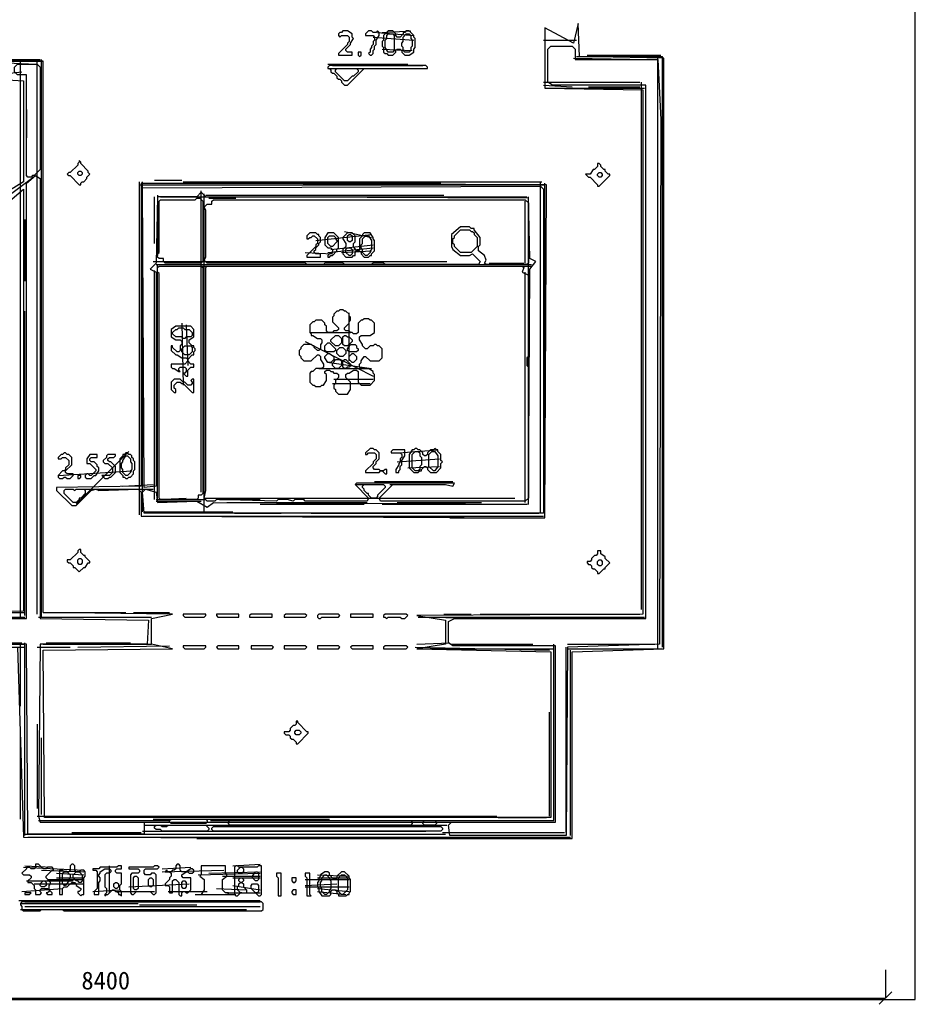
# Model space of a CAD drawing. Header units: millimetres. Extents: x -171 to 29168, y -21389 to 9617.
# Tile 17 of 60: x 3516 to 8568, y -11327 to -5771. Entities that reach past the tile are written whole.
import ezdxf

# ---------------------------------------------------------------- set-up
doc = ezdxf.new("R2010")
doc.units = ezdxf.units.MM
for name, color, linetype in [('CALIBRATION_DIM', 1, 'Continuous'), ('REFERENCE_FRAME', 3, 'Continuous'), ('TRACE_CONTOUR_FINE', 8, 'Continuous'), ('TRACE_CONTOUR_MAJOR', 7, 'Continuous'), ('TRACE_DARK_PIXELS', 250, 'Continuous'), ('TRACE_STRAIGHT_LINES', 4, 'Continuous')]:
    doc.layers.add(name, color=color, linetype=linetype)
doc.styles.add('CHINESE', font='simhei.ttf')

msp = doc.modelspace()

# ---------------------------------------------------------------- linework, layer by layer
at = {"layer": 'CALIBRATION_DIM'}
for p, q in [((8400, -11132), (8400, -11292)), ((8365, -11327), (8435, -11257)), ((0, -11292), (8400, -11292))]:
    msp.add_line(p, q, dxfattribs=at)
at = {"layer": 'REFERENCE_FRAME'}
msp.add_lwpolyline([(-168, -11300), (8568, -11300), (8568, -2802.1), (-168, -2802.1)], close=True, dxfattribs=at)
at = {"layer": 'TRACE_CONTOUR_FINE'}
for points in [[(5441.3, -5954.3), (5424.3, -5954.3), (5424.3, -5971.3), (5432.8, -5979.8), (5441.3, -5971.3)], [(3842.9, -6634.4), (3851.4, -6625.9), (3859.9, -6625.9), (3868.4, -6634.4), (3868.4, -6642.9), (3859.9, -6651.4), (3851.4, -6651.4), (3842.9, -6642.9)], [(6776.1, -6642.9), (6784.6, -6634.4), (6793.1, -6634.4), (6801.6, -6642.9), (6801.6, -6651.4), (6793.1, -6659.9), (6784.6, -6659.9), (6776.1, -6651.4)], [(5373.3, -6983), (5381.8, -6983), (5390.3, -6991.5), (5390.3, -7017), (5381.8, -7025.5), (5373.3, -7025.5), (5364.8, -7017), (5364.8, -6991.5)], [(5356.3, -7068), (5364.8, -7059.5), (5381.8, -7059.5), (5390.3, -7068), (5390.3, -7093.5), (5381.8, -7102), (5373.3, -7102), (5356.3, -7085)], [(3859.9, -8343.3), (3842.9, -8343.3), (3842.9, -8360.3), (3851.4, -8360.3), (3859.9, -8351.8)], [(3842.9, -8819.4), (3851.4, -8810.9), (3859.9, -8810.9), (3868.4, -8819.4), (3868.4, -8836.5), (3859.9, -8845), (3851.4, -8845), (3842.9, -8836.5)], [(6776.1, -8828), (6784.6, -8819.4), (6793.1, -8819.4), (6801.6, -8828), (6801.6, -8845), (6793.1, -8853.5), (6784.6, -8853.5), (6776.1, -8845)], [(5067.2, -9788.7), (5075.7, -9780.2), (5092.7, -9780.2), (5101.2, -9788.7), (5101.2, -9797.2), (5092.7, -9805.7), (5075.7, -9805.7), (5067.2, -9797.2)], [(4761.1, -10553.9), (4769.6, -10553.9), (4778.1, -10562.4), (4778.1, -10579.4), (4769.6, -10587.9), (4752.6, -10587.9), (4744.1, -10579.4), (4744.1, -10570.9)], [(4846.2, -10579.4), (4854.7, -10579.4), (4863.2, -10587.9), (4863.2, -10621.9), (4854.7, -10630.4), (4846.2, -10630.4), (4829.1, -10613.4), (4829.1, -10604.9)], [(3647.4, -10630.4), (3655.9, -10630.4), (3664.4, -10638.9), (3664.4, -10655.9), (3655.9, -10664.4), (3638.9, -10664.4), (3630.4, -10655.9), (3630.4, -10647.4)], [(4047, -10647.4), (4055.5, -10638.9), (4064, -10638.9), (4072.5, -10647.4), (4072.5, -10664.4), (4064, -10672.9), (4055.5, -10672.9), (4047, -10664.4)], [(4251, -10613.4), (4259.5, -10613.4), (4268, -10621.9), (4268, -10655.9), (4259.5, -10664.4), (4251, -10664.4), (4242.5, -10655.9), (4242.5, -10621.9)], [(4438.1, -10630.4), (4446.6, -10630.4), (4455.1, -10638.9), (4455.1, -10664.4), (4446.6, -10672.9), (4438.1, -10672.9), (4429.6, -10664.4), (4429.6, -10638.9)], [(4752.6, -10621.9), (4761.1, -10613.4), (4769.6, -10613.4), (4778.1, -10621.9), (4778.1, -10630.4), (4769.6, -10638.9), (4761.1, -10638.9), (4752.6, -10630.4)], [(5050.2, -10613.4), (5050.2, -10630.4), (5058.7, -10638.9), (5067.2, -10638.9), (5075.7, -10630.4), (5075.7, -10613.4)], [(3545.3, -10706.9), (3570.9, -10706.9), (3579.4, -10698.4), (3545.3, -10698.4)], [(5058.7, -10681.4), (5050.2, -10689.9), (5050.2, -10698.4), (5058.7, -10706.9), (5075.7, -10706.9), (5075.7, -10681.4)]]:
    msp.add_lwpolyline(points, close=True, dxfattribs=at)
at = {"layer": 'TRACE_CONTOUR_MAJOR'}
for points in [[(3502.8, -9312.6), (3536.8, -10383.8), (6631.6, -10392.3), (6631.6, -9338.1), (7150.2, -9321.1), (7150.2, -5988.3), (6674.1, -5979.8), (6665.6, -5792.7), (6640.1, -5903.3), (6478.5, -5818.2), (6478.5, -6158.3), (7031.2, -6166.8), (7031.2, -9125.5), (5755.9, -9134), (5917.4, -9159.5), (5917.4, -9295.6), (5755.9, -9321.1), (6512.6, -9338.1), (6512.6, -10273.3), (3655.9, -10273.3), (3647.4, -9329.6), (4378.5, -9321.1), (4259.5, -9295.6), (4259.5, -9151), (4378.5, -9125.5), (3647.4, -9117), (3647.4, -6005.3), (3383.8, -6005.3)], [(3383.8, -6107.3), (3536.8, -6115.8), (3536.8, -6685.4), (3179.8, -6906.5)], [(3247.8, -6974.5), (3536.8, -6728), (3536.8, -9108.5), (1351.8, -9117)]]:
    msp.add_lwpolyline(points, dxfattribs=at)
for points in [[(5339.3, -5835.2), (5330.8, -5843.7), (5322.3, -5843.7), (5313.8, -5852.2), (5313.8, -5860.7), (5322.3, -5869.2), (5330.8, -5860.7), (5364.8, -5860.7), (5373.3, -5869.2), (5373.3, -5894.8), (5364.8, -5903.3), (5364.8, -5911.8), (5313.8, -5962.8), (5313.8, -5971.3), (5390.3, -5971.3), (5390.3, -5954.3), (5364.8, -5954.3), (5356.3, -5945.8), (5356.3, -5937.3), (5381.8, -5911.8), (5381.8, -5903.3), (5398.8, -5877.7), (5390.3, -5869.2), (5390.3, -5852.2), (5364.8, -5835.2)], [(5534.8, -5835.2), (5526.3, -5843.7), (5509.3, -5843.7), (5500.8, -5835.2), (5483.8, -5835.2), (5466.8, -5852.2), (5466.8, -5860.7), (5509.3, -5860.7), (5517.8, -5869.2), (5517.8, -5886.3), (5509.3, -5894.8), (5509.3, -5911.8), (5500.8, -5920.3), (5500.8, -5928.8), (5492.3, -5937.3), (5492.3, -5954.3), (5483.8, -5962.8), (5492.3, -5971.3), (5500.8, -5971.3), (5509.3, -5962.8), (5509.3, -5945.8), (5517.8, -5937.3), (5517.8, -5920.3), (5526.3, -5911.8), (5526.3, -5886.3), (5543.3, -5860.7), (5543.3, -5843.7)], [(5568.8, -5860.7), (5568.8, -5886.3), (5560.3, -5894.8), (5560.3, -5920.3), (5568.8, -5928.8), (5568.8, -5954.3), (5577.3, -5962.8), (5585.8, -5962.8), (5594.3, -5971.3), (5619.8, -5971.3), (5636.8, -5954.3), (5636.8, -5945.8), (5645.3, -5937.3), (5662.3, -5937.3), (5670.9, -5945.8), (5670.9, -5954.3), (5687.9, -5971.3), (5713.4, -5971.3), (5738.9, -5954.3), (5738.9, -5937.3), (5747.4, -5928.8), (5747.4, -5877.7), (5738.9, -5869.2), (5738.9, -5860.7), (5713.4, -5835.2), (5696.4, -5835.2), (5687.9, -5843.7), (5679.4, -5843.7), (5679.4, -5852.2), (5662.3, -5869.2), (5645.3, -5869.2), (5636.8, -5860.7), (5636.8, -5852.2), (5619.8, -5835.2), (5594.3, -5835.2)], [(5594.3, -5852.2), (5619.8, -5852.2), (5628.3, -5860.7), (5628.3, -5945.8), (5619.8, -5954.3), (5594.3, -5954.3), (5577.3, -5928.8), (5577.3, -5886.3), (5585.8, -5877.7), (5585.8, -5860.7)], [(5696.4, -5852.2), (5713.4, -5852.2), (5721.9, -5860.7), (5721.9, -5877.7), (5730.4, -5886.3), (5730.4, -5920.3), (5721.9, -5928.8), (5721.9, -5945.8), (5713.4, -5954.3), (5687.9, -5954.3), (5679.4, -5945.8), (5679.4, -5928.8), (5670.9, -5920.3), (5670.9, -5903.3), (5679.4, -5894.8), (5679.4, -5869.2)], [(7116.2, -5996.8), (7133.2, -6336.9), (7124.7, -9295.6), (6606.1, -9312.6), (6597.6, -10375.3), (5942.9, -10375.3), (5934.4, -10315.8), (5951.4, -10298.8), (6538.1, -10298.8), (6538.1, -9304.1), (5959.9, -9304.1), (5934.4, -9287.1), (5934.4, -9168), (5968.4, -9151), (7048.2, -9151), (7048.2, -6141.3), (6521.1, -6141.3), (6495.5, -6124.3), (6495.5, -5937.3), (6512.6, -5920.3), (6631.6, -5920.3), (6648.6, -5937.3), (6648.6, -5996.8)], [(3502.8, -6022.3), (3613.4, -6022.3), (3630.4, -6039.3), (3630.4, -6617.4), (3596.4, -6651.4), (3587.9, -6651.4), (3579.4, -6659.9), (3562.3, -6659.9), (3553.8, -6651.4), (3553.8, -6081.8), (3502.8, -6081.8), (3485.8, -6064.8), (3485.8, -6039.3)], [(5254.3, -6039.3), (5254.3, -6047.8), (5262.8, -6047.8), (5271.3, -6056.3), (5271.3, -6064.8), (5279.8, -6073.3), (5288.3, -6073.3), (5305.3, -6090.3), (5305.3, -6098.8), (5313.8, -6107.3), (5322.3, -6107.3), (5330.8, -6115.8), (5330.8, -6124.3), (5347.8, -6141.3), (5364.8, -6141.3), (5458.3, -6047.8), (5815.4, -6047.8), (5815.4, -6039.3), (5806.9, -6030.8), (5262.8, -6030.8)], [(5296.8, -6056.3), (5305.3, -6047.8), (5415.8, -6047.8), (5424.3, -6056.3), (5424.3, -6064.8), (5398.8, -6090.3), (5390.3, -6090.3), (5364.8, -6115.8), (5347.8, -6115.8), (5296.8, -6064.8)], [(3851.4, -6566.4), (3851.4, -6574.9), (3842.9, -6583.4), (3842.9, -6591.9), (3800.4, -6634.4), (3791.9, -6634.4), (3783.4, -6642.9), (3791.9, -6651.4), (3800.4, -6651.4), (3851.4, -6702.4), (3859.9, -6702.4), (3859.9, -6693.9), (3868.4, -6685.4), (3876.9, -6685.4), (3893.9, -6668.4), (3893.9, -6659.9), (3910.9, -6642.9), (3902.4, -6634.4), (3902.4, -6625.9), (3859.9, -6583.4), (3859.9, -6574.9)], [(6776.1, -6583.4), (6776.1, -6600.4), (6759.1, -6617.4), (6750.6, -6617.4), (6733.6, -6642.9), (6708.1, -6642.9), (6725.1, -6659.9), (6733.6, -6659.9), (6776.1, -6702.4), (6776.1, -6710.9), (6784.6, -6710.9), (6844.1, -6651.4), (6844.1, -6642.9), (6835.6, -6642.9), (6818.6, -6625.9), (6818.6, -6617.4), (6810.1, -6617.4), (6793.1, -6600.4), (6793.1, -6591.9), (6784.6, -6583.4)], [(3604.9, -6651.4), (3630.4, -6668.4), (3630.4, -9151), (4242.5, -9159.5), (4234, -9295.6), (3630.4, -9295.6), (3621.9, -10264.8), (3630.4, -10298.8), (4217, -10298.8), (4217, -10366.8), (3562.3, -10366.8), (3553.8, -9295.6), (3086.2, -9287.1), (3094.7, -9151), (3553.8, -9151), (3553.8, -6693.9)], [(4200, -6693.9), (4200, -8402.9), (3723.9, -8411.4), (3723.9, -8428.4), (3808.9, -8513.4), (3834.4, -8513.4), (3919.4, -8428.4), (3944.9, -8419.9), (3961.9, -8428.4), (4183, -8419.9), (4200, -8436.9), (4200, -8572.9), (6478.5, -8581.4), (6487, -6702.4)], [(4208.5, -6719.4), (6453, -6710.9), (6470, -6728), (6470, -8555.9), (4217, -8555.9), (4208.5, -8436.9), (4225.5, -8419.9), (4285, -8436.9), (4293.5, -8496.4), (4514.6, -8487.9), (4574.1, -8521.9), (4608.1, -8496.4), (6385, -8504.9), (6393.5, -7178.6), (6427.5, -7136), (6393.5, -7119), (6385, -6779), (4565.6, -6770.5), (4540.1, -6745), (4514.6, -6770.5), (4293.5, -6770.5), (4285, -7144.6), (4251, -7178.6), (4285, -7195.6), (4285, -8402.9), (4217, -8411.4)], [(4531.6, -6779), (4548.6, -6796), (4548.6, -7136), (4540.1, -7144.6), (4336, -7144.6), (4327.5, -7136), (4327.5, -7119), (4302, -7119), (4293.5, -7110.5), (4293.5, -7093.5), (4302, -7085), (4302, -6796), (4310.5, -6787.5), (4506.1, -6787.5), (4514.6, -6779)], [(4557.1, -6830), (4574.1, -6813), (4599.6, -6813), (4599.6, -6796), (4608.1, -6787.5), (6368, -6787.5), (6385, -6804.5), (6385, -7144.6), (6376.5, -7153.1), (6147, -7153.1), (6138.5, -7144.6), (6147, -7127.5), (6138.5, -7102), (6104.5, -7076.5), (6104.5, -7051), (6113, -7042.5), (6113, -7000), (6078.9, -6957.5), (6078.9, -6949), (6061.9, -6949), (6053.4, -6940.5), (6002.4, -6940.5), (5951.4, -6983), (5951.4, -7051), (5959.9, -7068), (6002.4, -7102), (6053.4, -7102), (6070.4, -7093.5), (6113, -7136), (6104.5, -7153.1), (5577.3, -7153.1), (5568.8, -7144.6), (5509.3, -7144.6), (5500.8, -7153.1), (5347.8, -7153.1), (5339.3, -7144.6), (5237.2, -7144.6), (5228.7, -7153.1), (5135.2, -7153.1), (5126.7, -7144.6), (4574.1, -7144.6), (4557.1, -7127.5), (4565.6, -7110.5), (4565.6, -6847)], [(5152.2, -6974.5), (5135.2, -6991.5), (5135.2, -7008.5), (5143.7, -7008.5), (5152.2, -7000), (5160.7, -7000), (5169.2, -6991.5), (5177.7, -6991.5), (5194.7, -7008.5), (5194.7, -7034), (5186.2, -7042.5), (5186.2, -7051), (5135.2, -7102), (5135.2, -7110.5), (5211.7, -7110.5), (5211.7, -7093.5), (5186.2, -7093.5), (5177.7, -7085), (5177.7, -7076.5), (5186.2, -7068), (5186.2, -7059.5), (5203.2, -7042.5), (5203.2, -7034), (5211.7, -7025.5), (5211.7, -7000), (5203.2, -6991.5), (5203.2, -6983), (5194.7, -6983), (5186.2, -6974.5)], [(5288.3, -6974.5), (5254.3, -6974.5), (5237.2, -7000), (5237.2, -7042.5), (5254.3, -7059.5), (5271.3, -7059.5), (5279.8, -7068), (5279.8, -7085), (5271.3, -7093.5), (5262.8, -7093.5), (5254.3, -7102), (5254.3, -7110.5), (5262.8, -7110.5), (5271.3, -7102), (5279.8, -7102), (5305.3, -7076.5), (5305.3, -7068), (5313.8, -7059.5), (5313.8, -7000)], [(5254.3, -7000), (5262.8, -6991.5), (5288.3, -6991.5), (5296.8, -7000), (5296.8, -7008.5), (5305.3, -7017), (5305.3, -7025.5), (5279.8, -7051), (5271.3, -7051), (5254.3, -7034)], [(5339.3, -7000), (5339.3, -7008.5), (5356.3, -7034), (5356.3, -7051), (5339.3, -7068), (5339.3, -7093.5), (5356.3, -7110.5), (5390.3, -7110.5), (5398.8, -7102), (5407.3, -7102), (5407.3, -7085), (5415.8, -7076.5), (5432.8, -7076.5), (5441.3, -7085), (5441.3, -7093.5), (5458.3, -7110.5), (5483.8, -7110.5), (5492.3, -7102), (5500.8, -7102), (5500.8, -7093.5), (5517.8, -7076.5), (5517.8, -7017), (5509.3, -7008.5), (5509.3, -7000), (5492.3, -6974.5), (5458.3, -6974.5), (5449.8, -6983), (5449.8, -6991.5), (5432.8, -7008.5), (5432.8, -7068), (5424.3, -7076.5), (5415.8, -7076.5), (5398.8, -7051), (5398.8, -7034), (5407.3, -7025.5), (5407.3, -6991.5), (5390.3, -6974.5), (5364.8, -6974.5)], [(5466.8, -6991.5), (5483.8, -6991.5), (5500.8, -7017), (5500.8, -7068), (5492.3, -7076.5), (5492.3, -7085), (5475.3, -7102), (5466.8, -7102), (5449.8, -7085), (5449.8, -7068), (5441.3, -7059.5), (5441.3, -7042.5), (5449.8, -7034), (5449.8, -7008.5)], [(6002.4, -6957.5), (6053.4, -6957.5), (6061.9, -6966), (6070.4, -6966), (6078.9, -6974.5), (6078.9, -6983), (6096, -7000), (6096, -7051), (6061.9, -7085), (6002.4, -7085), (5968.4, -7051), (5968.4, -7042.5), (5959.9, -7034), (5959.9, -7008.5), (5968.4, -7000), (5968.4, -6991.5)], [(4302, -7161.6), (4540.1, -7161.6), (4548.6, -7170.1), (4548.6, -8445.4), (4540.1, -8453.9), (4523.1, -8453.9), (4523.1, -8470.9), (4514.6, -8479.4), (4310.5, -8479.4), (4302, -8470.9), (4302, -7204.1), (4293.5, -7195.6), (4293.5, -7170.1)], [(4565.6, -7170.1), (4574.1, -7161.6), (6351, -7161.6), (6359.5, -7170.1), (6351, -7195.6), (6385, -7212.6), (6385, -7671.7), (6376.5, -7680.2), (6376.5, -7722.7), (6385, -7731.2), (6385, -8470.9), (6368, -8487.9), (5551.8, -8487.9), (5543.3, -8470.9), (5619.8, -8394.3), (5917.4, -8394.3), (5959.9, -8402.9), (5968.4, -8385.8), (5415.8, -8385.8), (5407.3, -8394.3), (5483.8, -8470.9), (5475.3, -8487.9), (5126.7, -8487.9), (5118.2, -8479.4), (5067.2, -8479.4), (5058.7, -8487.9), (5024.7, -8479.4), (4973.7, -8479.4), (4965.2, -8487.9), (4625.1, -8479.4), (4616.6, -8487.9), (4574.1, -8487.9), (4557.1, -8470.9), (4565.6, -8428.4)], [(5322.3, -7408.1), (5313.8, -7416.6), (5305.3, -7416.6), (5288.3, -7433.6), (5288.3, -7442.1), (5279.8, -7450.6), (5279.8, -7476.1), (5313.8, -7510.1), (5313.8, -7518.6), (5305.3, -7527.1), (5288.3, -7527.1), (5279.8, -7535.6), (5254.3, -7535.6), (5245.7, -7527.1), (5245.7, -7501.6), (5237.2, -7493.1), (5237.2, -7484.6), (5220.2, -7467.6), (5186.2, -7467.6), (5177.7, -7476.1), (5169.2, -7476.1), (5152.2, -7493.1), (5152.2, -7535.6), (5160.7, -7544.1), (5160.7, -7552.6), (5169.2, -7552.6), (5194.7, -7569.7), (5211.7, -7569.7), (5220.2, -7578.2), (5220.2, -7595.2), (5211.7, -7603.7), (5211.7, -7629.2), (5203.2, -7637.7), (5194.7, -7637.7), (5177.7, -7620.7), (5177.7, -7612.2), (5169.2, -7612.2), (5160.7, -7603.7), (5118.2, -7603.7), (5101.2, -7620.7), (5101.2, -7629.2), (5092.7, -7637.7), (5092.7, -7663.2), (5101.2, -7671.7), (5101.2, -7680.2), (5118.2, -7697.2), (5160.7, -7697.2), (5194.7, -7663.2), (5203.2, -7663.2), (5211.7, -7671.7), (5211.7, -7688.7), (5228.7, -7714.2), (5228.7, -7731.2), (5220.2, -7739.7), (5186.2, -7739.7), (5169.2, -7756.7), (5160.7, -7756.7), (5152.2, -7765.2), (5152.2, -7816.2), (5169.2, -7833.2), (5177.7, -7833.2), (5186.2, -7841.7), (5211.7, -7841.7), (5220.2, -7833.2), (5228.7, -7833.2), (5245.7, -7807.7), (5245.7, -7773.7), (5237.2, -7765.2), (5237.2, -7756.7), (5245.7, -7748.2), (5262.8, -7748.2), (5271.3, -7756.7), (5279.8, -7756.7), (5288.3, -7765.2), (5305.3, -7765.2), (5313.8, -7773.7), (5313.8, -7790.7), (5296.8, -7807.7), (5296.8, -7824.7), (5288.3, -7833.2), (5288.3, -7850.2), (5296.8, -7858.7), (5296.8, -7867.2), (5313.8, -7884.2), (5364.8, -7884.2), (5381.8, -7858.7), (5381.8, -7816.2), (5356.3, -7790.7), (5356.3, -7773.7), (5364.8, -7765.2), (5373.3, -7765.2), (5398.8, -7748.2), (5415.8, -7748.2), (5424.3, -7756.7), (5424.3, -7816.2), (5441.3, -7833.2), (5492.3, -7833.2), (5517.8, -7807.7), (5517.8, -7773.7), (5509.3, -7765.2), (5509.3, -7756.7), (5483.8, -7739.7), (5441.3, -7739.7), (5432.8, -7731.2), (5432.8, -7714.2), (5441.3, -7705.7), (5441.3, -7697.2), (5458.3, -7671.7), (5466.8, -7671.7), (5492.3, -7697.2), (5543.3, -7697.2), (5560.3, -7680.2), (5560.3, -7629.2), (5543.3, -7612.2), (5534.8, -7612.2), (5526.3, -7603.7), (5517.8, -7603.7), (5509.3, -7612.2), (5492.3, -7612.2), (5475.3, -7629.2), (5466.8, -7629.2), (5449.8, -7612.2), (5449.8, -7603.7), (5432.8, -7578.2), (5432.8, -7561.1), (5441.3, -7552.6), (5492.3, -7552.6), (5517.8, -7535.6), (5517.8, -7484.6), (5500.8, -7467.6), (5492.3, -7467.6), (5483.8, -7459.1), (5458.3, -7459.1), (5449.8, -7467.6), (5441.3, -7467.6), (5424.3, -7484.6), (5424.3, -7535.6), (5415.8, -7544.1), (5398.8, -7544.1), (5390.3, -7535.6), (5381.8, -7535.6), (5373.3, -7527.1), (5356.3, -7527.1), (5347.8, -7518.6), (5347.8, -7510.1), (5373.3, -7484.6), (5373.3, -7476.1), (5381.8, -7467.6), (5381.8, -7450.6), (5373.3, -7442.1), (5373.3, -7433.6), (5356.3, -7416.6), (5347.8, -7416.6), (5339.3, -7408.1)], [(4395.5, -7501.6), (4370, -7518.6), (4370, -7561.1), (4395.5, -7578.2), (4421.1, -7578.2), (4429.6, -7586.7), (4429.6, -7603.7), (4421.1, -7612.2), (4421.1, -7637.7), (4412.6, -7646.2), (4404, -7646.2), (4378.5, -7620.7), (4378.5, -7612.2), (4370, -7612.2), (4370, -7637.7), (4395.5, -7663.2), (4404, -7663.2), (4429.6, -7680.2), (4455.1, -7680.2), (4463.6, -7688.7), (4463.6, -7697.2), (4446.6, -7714.2), (4370, -7714.2), (4370, -7731.2), (4378.5, -7739.7), (4387, -7739.7), (4412.6, -7756.7), (4421.1, -7756.7), (4412.6, -7748.2), (4412.6, -7739.7), (4421.1, -7731.2), (4446.6, -7731.2), (4455.1, -7739.7), (4455.1, -7756.7), (4446.6, -7765.2), (4438.1, -7765.2), (4455.1, -7782.2), (4463.6, -7782.2), (4463.6, -7748.2), (4480.6, -7731.2), (4497.6, -7731.2), (4497.6, -7714.2), (4480.6, -7714.2), (4463.6, -7697.2), (4463.6, -7688.7), (4489.1, -7663.2), (4497.6, -7663.2), (4497.6, -7646.2), (4506.1, -7637.7), (4506.1, -7629.2), (4497.6, -7620.7), (4497.6, -7612.2), (4489.1, -7612.2), (4472.1, -7595.2), (4472.1, -7578.2), (4497.6, -7561.1), (4497.6, -7518.6), (4480.6, -7501.6)], [(4378.5, -7535.6), (4395.5, -7518.6), (4404, -7518.6), (4412.6, -7510.1), (4438.1, -7510.1), (4446.6, -7518.6), (4472.1, -7518.6), (4489.1, -7535.6), (4489.1, -7552.6), (4480.6, -7561.1), (4455.1, -7561.1), (4446.6, -7569.7), (4438.1, -7569.7), (4429.6, -7561.1), (4395.5, -7561.1), (4378.5, -7544.1)], [(5296.8, -7552.6), (5313.8, -7552.6), (5330.8, -7569.7), (5330.8, -7595.2), (5313.8, -7612.2), (5296.8, -7612.2), (5271.3, -7586.7), (5271.3, -7578.2)], [(5339.3, -7561.1), (5347.8, -7552.6), (5356.3, -7552.6), (5364.8, -7561.1), (5373.3, -7561.1), (5390.3, -7578.2), (5390.3, -7586.7), (5364.8, -7612.2), (5347.8, -7612.2), (5339.3, -7603.7)], [(5237.2, -7612.2), (5254.3, -7595.2), (5262.8, -7595.2), (5296.8, -7629.2), (5296.8, -7637.7), (5288.3, -7646.2), (5245.7, -7646.2), (5237.2, -7637.7)], [(5364.8, -7629.2), (5381.8, -7603.7), (5407.3, -7603.7), (5415.8, -7612.2), (5415.8, -7620.7), (5424.3, -7629.2), (5424.3, -7637.7), (5415.8, -7646.2), (5373.3, -7646.2), (5364.8, -7637.7)], [(4446.6, -7612.2), (4480.6, -7612.2), (4489.1, -7620.7), (4489.1, -7646.2), (4472.1, -7663.2), (4446.6, -7663.2), (4429.6, -7646.2), (4429.6, -7629.2)], [(5254.3, -7654.7), (5262.8, -7654.7), (5288.3, -7671.7), (5288.3, -7688.7), (5271.3, -7705.7), (5254.3, -7705.7), (5237.2, -7680.2), (5237.2, -7671.7)], [(5322.3, -7620.7), (5339.3, -7620.7), (5356.3, -7637.7), (5356.3, -7654.7), (5339.3, -7671.7), (5322.3, -7671.7), (5305.3, -7654.7), (5305.3, -7637.7)], [(5390.3, -7654.7), (5398.8, -7654.7), (5415.8, -7671.7), (5415.8, -7688.7), (5398.8, -7705.7), (5390.3, -7705.7), (5373.3, -7688.7), (5373.3, -7671.7)], [(5279.8, -7714.2), (5296.8, -7688.7), (5322.3, -7688.7), (5330.8, -7697.2), (5330.8, -7722.7), (5313.8, -7739.7), (5296.8, -7739.7), (5279.8, -7722.7)], [(5339.3, -7697.2), (5347.8, -7688.7), (5356.3, -7688.7), (5381.8, -7714.2), (5381.8, -7722.7), (5373.3, -7731.2), (5364.8, -7731.2), (5356.3, -7739.7), (5347.8, -7739.7), (5339.3, -7731.2)], [(4370, -7816.2), (4370, -7858.7), (4387, -7875.7), (4395.5, -7875.7), (4395.5, -7858.7), (4387, -7850.2), (4387, -7833.2), (4404, -7816.2), (4421.1, -7816.2), (4429.6, -7824.7), (4438.1, -7824.7), (4489.1, -7875.7), (4497.6, -7875.7), (4497.6, -7799.2), (4489.1, -7799.2), (4480.6, -7807.7), (4489.1, -7816.2), (4489.1, -7824.7), (4480.6, -7833.2), (4463.6, -7833.2), (4446.6, -7816.2), (4438.1, -7816.2), (4421.1, -7799.2), (4387, -7799.2)], [(3766.4, -8215.8), (3757.9, -8224.3), (3749.4, -8224.3), (3732.4, -8241.3), (3732.4, -8249.8), (3749.4, -8249.8), (3757.9, -8241.3), (3774.9, -8241.3), (3791.9, -8258.3), (3791.9, -8283.8), (3774.9, -8300.8), (3774.9, -8309.3), (3766.4, -8317.8), (3757.9, -8317.8), (3732.4, -8343.3), (3732.4, -8351.8), (3740.9, -8360.3), (3757.9, -8360.3), (3766.4, -8351.8), (3774.9, -8351.8), (3783.4, -8360.3), (3800.4, -8360.3), (3817.4, -8343.3), (3817.4, -8334.8), (3783.4, -8334.8), (3774.9, -8326.3), (3774.9, -8317.8), (3808.9, -8283.8), (3808.9, -8241.3), (3791.9, -8224.3), (3783.4, -8224.3), (3774.9, -8215.8)], [(4115, -8215.8), (4106.5, -8224.3), (4098, -8224.3), (4098, -8232.8), (4081, -8249.8), (4081, -8326.3), (4098, -8343.3), (4098, -8351.8), (4106.5, -8351.8), (4115, -8360.3), (4123.5, -8360.3), (4132, -8351.8), (4140.5, -8351.8), (4157.5, -8334.8), (4157.5, -8317.8), (4166, -8309.3), (4166, -8266.8), (4157.5, -8258.3), (4157.5, -8249.8), (4149, -8241.3), (4149, -8232.8), (4140.5, -8224.3), (4132, -8224.3), (4123.5, -8215.8)], [(5492.3, -8190.3), (5466.8, -8215.8), (5466.8, -8224.3), (5475.3, -8224.3), (5483.8, -8215.8), (5517.8, -8215.8), (5526.3, -8224.3), (5526.3, -8249.8), (5509.3, -8266.8), (5509.3, -8275.3), (5466.8, -8317.8), (5466.8, -8326.3), (5543.3, -8326.3), (5551.8, -8317.8), (5560.3, -8317.8), (5577.3, -8334.8), (5585.8, -8334.8), (5585.8, -8309.3), (5577.3, -8309.3), (5568.8, -8317.8), (5551.8, -8317.8), (5543.3, -8309.3), (5517.8, -8309.3), (5509.3, -8300.8), (5509.3, -8292.3), (5526.3, -8275.3), (5526.3, -8266.8), (5543.3, -8249.8), (5543.3, -8215.8), (5526.3, -8198.8), (5517.8, -8198.8), (5509.3, -8190.3)], [(5687.9, -8198.8), (5619.8, -8198.8), (5611.3, -8207.3), (5611.3, -8215.8), (5662.3, -8215.8), (5670.9, -8224.3), (5670.9, -8241.3), (5662.3, -8249.8), (5662.3, -8266.8), (5653.8, -8275.3), (5653.8, -8283.8), (5636.8, -8309.3), (5636.8, -8326.3), (5653.8, -8326.3), (5653.8, -8317.8), (5662.3, -8309.3), (5662.3, -8292.3), (5670.9, -8283.8), (5670.9, -8258.3), (5687.9, -8232.8)], [(5713.4, -8224.3), (5713.4, -8300.8), (5738.9, -8326.3), (5764.4, -8326.3), (5772.9, -8317.8), (5781.4, -8317.8), (5781.4, -8309.3), (5798.4, -8292.3), (5806.9, -8292.3), (5815.4, -8300.8), (5815.4, -8309.3), (5832.4, -8326.3), (5866.4, -8326.3), (5891.9, -8300.8), (5891.9, -8275.3), (5900.4, -8266.8), (5891.9, -8258.3), (5891.9, -8224.3), (5874.9, -8207.3), (5874.9, -8198.8), (5866.4, -8198.8), (5857.9, -8190.3), (5849.4, -8198.8), (5832.4, -8198.8), (5815.4, -8215.8), (5815.4, -8224.3), (5806.9, -8232.8), (5798.4, -8232.8), (5789.9, -8224.3), (5789.9, -8215.8), (5772.9, -8198.8), (5764.4, -8198.8), (5755.9, -8190.3), (5747.4, -8190.3), (5738.9, -8198.8), (5730.4, -8198.8)], [(5747.4, -8207.3), (5764.4, -8207.3), (5772.9, -8215.8), (5772.9, -8232.8), (5781.4, -8241.3), (5781.4, -8283.8), (5772.9, -8292.3), (5772.9, -8309.3), (5764.4, -8317.8), (5747.4, -8317.8), (5730.4, -8300.8), (5730.4, -8224.3)], [(5840.9, -8207.3), (5857.9, -8207.3), (5874.9, -8232.8), (5874.9, -8292.3), (5857.9, -8317.8), (5849.4, -8317.8), (5823.9, -8292.3), (5823.9, -8224.3)], [(3953.4, -8224.3), (3910.9, -8224.3), (3893.9, -8249.8), (3893.9, -8275.3), (3910.9, -8275.3), (3944.9, -8309.3), (3944.9, -8317.8), (3919.4, -8343.3), (3910.9, -8343.3), (3902.4, -8334.8), (3893.9, -8334.8), (3885.4, -8343.3), (3885.4, -8351.8), (3893.9, -8360.3), (3919.4, -8360.3), (3936.4, -8343.3), (3944.9, -8343.3), (3961.9, -8317.8), (3961.9, -8300.8), (3953.4, -8292.3), (3953.4, -8283.8), (3936.4, -8266.8), (3919.4, -8266.8), (3910.9, -8258.3), (3910.9, -8249.8), (3919.4, -8241.3), (3953.4, -8241.3)], [(4055.5, -8224.3), (4013, -8224.3), (4004.5, -8232.8), (4004.5, -8241.3), (3987.4, -8258.3), (3987.4, -8266.8), (3996, -8275.3), (4013, -8275.3), (4038.5, -8300.8), (4038.5, -8326.3), (4021.5, -8343.3), (3978.9, -8343.3), (3996, -8360.3), (4013, -8360.3), (4021.5, -8351.8), (4030, -8351.8), (4055.5, -8326.3), (4055.5, -8292.3), (4030, -8266.8), (4021.5, -8266.8), (4013, -8258.3), (4013, -8249.8), (4021.5, -8241.3), (4047, -8241.3), (4055.5, -8232.8)], [(4115, -8232.8), (4123.5, -8232.8), (4140.5, -8249.8), (4140.5, -8266.8), (4149, -8275.3), (4149, -8309.3), (4140.5, -8317.8), (4140.5, -8326.3), (4123.5, -8343.3), (4115, -8343.3), (4098, -8326.3), (4098, -8309.3), (4089.5, -8300.8), (4089.5, -8275.3), (4098, -8266.8), (4098, -8258.3)], [(3766.4, -8428.4), (3774.9, -8419.9), (3817.4, -8419.9), (3825.9, -8428.4), (3834.4, -8419.9), (3876.9, -8419.9), (3885.4, -8428.4), (3885.4, -8445.4), (3859.9, -8470.9), (3851.4, -8470.9), (3851.4, -8479.4), (3834.4, -8496.4), (3817.4, -8496.4), (3766.4, -8445.4)], [(5449.8, -8402.9), (5458.3, -8394.3), (5568.8, -8394.3), (5577.3, -8402.9), (5577.3, -8411.4), (5534.8, -8453.9), (5534.8, -8462.4), (5526.3, -8470.9), (5500.8, -8470.9), (5483.8, -8453.9), (5483.8, -8445.4), (5475.3, -8445.4), (5458.3, -8428.4), (5458.3, -8419.9), (5449.8, -8411.4)], [(3859.9, -8759.9), (3851.4, -8759.9), (3842.9, -8768.4), (3842.9, -8776.9), (3800.4, -8819.4), (3783.4, -8819.4), (3783.4, -8828), (3791.9, -8836.5), (3800.4, -8836.5), (3817.4, -8853.5), (3817.4, -8862), (3825.9, -8862), (3851.4, -8887.5), (3876.9, -8862), (3885.4, -8862), (3902.4, -8836.5), (3910.9, -8836.5), (3910.9, -8828), (3885.4, -8802.4), (3885.4, -8793.9), (3876.9, -8793.9), (3859.9, -8776.9)], [(6793.1, -8768.4), (6776.1, -8768.4), (6776.1, -8785.4), (6767.6, -8793.9), (6759.1, -8793.9), (6742.1, -8810.9), (6742.1, -8819.4), (6733.6, -8828), (6716.6, -8828), (6716.6, -8836.5), (6725.1, -8845), (6733.6, -8845), (6742.1, -8853.5), (6742.1, -8862), (6750.6, -8870.5), (6759.1, -8870.5), (6776.1, -8887.5), (6776.1, -8896), (6784.6, -8896), (6810.1, -8870.5), (6818.6, -8870.5), (6818.6, -8862), (6844.1, -8836.5), (6818.6, -8810.9), (6818.6, -8802.4), (6793.1, -8785.4)], [(4438.1, -9125.5), (4438.1, -9134), (4446.6, -9142.5), (4557.1, -9142.5), (4565.6, -9134), (4565.6, -9125.5)], [(4625.1, -9125.5), (4625.1, -9134), (4633.6, -9142.5), (4752.6, -9142.5), (4752.6, -9125.5)], [(4812.1, -9134), (4812.1, -9142.5), (4939.7, -9142.5), (4939.7, -9125.5), (4820.6, -9125.5)], [(5007.7, -9142.5), (5126.7, -9142.5), (5135.2, -9134), (5126.7, -9125.5), (5016.2, -9125.5), (5007.7, -9134)], [(5194.7, -9142.5), (5203.2, -9151), (5211.7, -9151), (5220.2, -9142.5), (5313.8, -9142.5), (5322.3, -9134), (5313.8, -9125.5), (5203.2, -9125.5), (5194.7, -9134)], [(5381.8, -9125.5), (5381.8, -9142.5), (5509.3, -9142.5), (5509.3, -9125.5)], [(5568.8, -9142.5), (5577.3, -9142.5), (5585.8, -9151), (5594.3, -9142.5), (5662.3, -9142.5), (5670.9, -9151), (5687.9, -9151), (5704.9, -9134), (5696.4, -9125.5), (5577.3, -9125.5), (5568.8, -9134)], [(4438.1, -9304.1), (4438.1, -9312.6), (4446.6, -9321.1), (4557.1, -9321.1), (4565.6, -9312.6), (4565.6, -9304.1)], [(4625.1, -9312.6), (4633.6, -9321.1), (4752.6, -9321.1), (4752.6, -9304.1), (4633.6, -9304.1)], [(4820.6, -9304.1), (4820.6, -9321.1), (4939.7, -9321.1), (4948.2, -9312.6), (4939.7, -9304.1)], [(5007.7, -9304.1), (5007.7, -9321.1), (5126.7, -9321.1), (5135.2, -9312.6), (5126.7, -9304.1)], [(5194.7, -9304.1), (5194.7, -9321.1), (5313.8, -9321.1), (5322.3, -9312.6), (5313.8, -9304.1)], [(5381.8, -9312.6), (5390.3, -9321.1), (5509.3, -9321.1), (5509.3, -9304.1), (5390.3, -9304.1)], [(5568.8, -9321.1), (5696.4, -9321.1), (5704.9, -9312.6), (5696.4, -9304.1), (5577.3, -9304.1), (5568.8, -9312.6)], [(5075.7, -9729.2), (5075.7, -9746.2), (5067.2, -9754.7), (5058.7, -9754.7), (5041.7, -9771.7), (5041.7, -9780.2), (5033.2, -9788.7), (5007.7, -9788.7), (5007.7, -9797.2), (5016.2, -9805.7), (5033.2, -9805.7), (5041.7, -9814.2), (5041.7, -9822.7), (5050.2, -9831.2), (5058.7, -9831.2), (5075.7, -9848.2), (5075.7, -9856.7), (5084.2, -9856.7), (5143.7, -9797.2), (5143.7, -9788.7), (5135.2, -9788.7), (5084.2, -9737.7), (5084.2, -9729.2)], [(4276.5, -10324.3), (4285, -10315.8), (4310.5, -10315.8), (4319, -10324.3), (4344.5, -10324.3), (4353, -10315.8), (4565.6, -10315.8), (4582.6, -10332.8), (4582.6, -10341.3), (4574.1, -10349.8), (4319, -10349.8), (4310.5, -10341.3), (4285, -10341.3), (4276.5, -10332.8)], [(4361.5, -10290.3), (4370, -10281.8), (4565.6, -10281.8), (4574.1, -10290.3), (4574.1, -10298.8), (4565.6, -10307.3), (4370, -10307.3), (4361.5, -10298.8)], [(4599.6, -10332.8), (4608.1, -10324.3), (5891.9, -10324.3), (5900.4, -10332.8), (5900.4, -10341.3), (5891.9, -10349.8), (4608.1, -10349.8), (4599.6, -10341.3)], [(4693.1, -10298.8), (4701.6, -10290.3), (5721.9, -10290.3), (5730.4, -10298.8), (5730.4, -10307.3), (5721.9, -10315.8), (4701.6, -10315.8), (4693.1, -10307.3)], [(5789.9, -10298.8), (5798.4, -10290.3), (5857.9, -10290.3), (5866.4, -10298.8), (5866.4, -10307.3), (5857.9, -10315.8), (5798.4, -10315.8), (5789.9, -10307.3)], [(3553.8, -10553.9), (3553.8, -10562.4), (3528.3, -10587.9), (3536.8, -10596.4), (3570.9, -10596.4), (3579.4, -10604.9), (3579.4, -10613.4), (3562.3, -10630.4), (3562.3, -10638.9), (3579.4, -10638.9), (3596.4, -10655.9), (3596.4, -10672.9), (3604.9, -10681.4), (3604.9, -10706.9), (3630.4, -10706.9), (3638.9, -10698.4), (3630.4, -10689.9), (3630.4, -10681.4), (3638.9, -10672.9), (3672.9, -10672.9), (3681.4, -10681.4), (3681.4, -10689.9), (3672.9, -10698.4), (3664.4, -10698.4), (3672.9, -10706.9), (3698.4, -10706.9), (3698.4, -10698.4), (3681.4, -10681.4), (3681.4, -10655.9), (3689.9, -10647.4), (3689.9, -10638.9), (3664.4, -10613.4), (3664.4, -10604.9), (3698.4, -10570.9), (3706.9, -10570.9), (3706.9, -10562.4), (3698.4, -10553.9), (3672.9, -10553.9), (3664.4, -10562.4), (3647.4, -10562.4), (3621.9, -10536.9), (3604.9, -10536.9), (3604.9, -10553.9), (3596.4, -10562.4), (3579.4, -10562.4), (3570.9, -10553.9)], [(3740.9, -10570.9), (3740.9, -10706.9), (3757.9, -10706.9), (3757.9, -10672.9), (3766.4, -10664.4), (3783.4, -10664.4), (3808.9, -10638.9), (3825.9, -10638.9), (3834.4, -10647.4), (3834.4, -10655.9), (3859.9, -10672.9), (3859.9, -10681.4), (3851.4, -10689.9), (3842.9, -10689.9), (3842.9, -10698.4), (3859.9, -10715.4), (3868.4, -10706.9), (3876.9, -10706.9), (3876.9, -10613.4), (3885.4, -10604.9), (3885.4, -10579.4), (3876.9, -10570.9), (3859.9, -10570.9), (3851.4, -10579.4), (3834.4, -10579.4), (3825.9, -10570.9), (3825.9, -10545.4), (3817.4, -10536.9), (3808.9, -10536.9), (3800.4, -10545.4), (3800.4, -10570.9), (3791.9, -10579.4), (3766.4, -10579.4), (3757.9, -10570.9)], [(4089.5, -10545.4), (4072.5, -10545.4), (4064, -10553.9), (3970.4, -10553.9), (3961.9, -10562.4), (3927.9, -10562.4), (3927.9, -10570.9), (3944.9, -10570.9), (3953.4, -10579.4), (3953.4, -10672.9), (3936.4, -10689.9), (3936.4, -10706.9), (3961.9, -10706.9), (3961.9, -10638.9), (3970.4, -10630.4), (3970.4, -10613.4), (3961.9, -10604.9), (3961.9, -10596.4), (3970.4, -10587.9), (3970.4, -10579.4), (3996, -10562.4), (4021.5, -10562.4), (4030, -10570.9), (4030, -10579.4), (4021.5, -10587.9), (4004.5, -10587.9), (3996, -10596.4), (3996, -10664.4), (4004.5, -10672.9), (4004.5, -10698.4), (3996, -10706.9), (3996, -10715.4), (4004.5, -10706.9), (4013, -10706.9), (4038.5, -10681.4), (4047, -10681.4), (4055.5, -10689.9), (4064, -10689.9), (4072.5, -10698.4), (4072.5, -10706.9), (4081, -10706.9), (4089.5, -10715.4), (4089.5, -10689.9), (4081, -10681.4), (4081, -10655.9), (4089.5, -10647.4), (4089.5, -10587.9), (4064, -10587.9), (4055.5, -10579.4), (4055.5, -10570.9), (4064, -10562.4), (4089.5, -10562.4)], [(4293.5, -10545.4), (4276.5, -10545.4), (4268, -10553.9), (4132, -10553.9), (4132, -10562.4), (4183, -10562.4), (4191.5, -10570.9), (4191.5, -10579.4), (4183, -10587.9), (4149, -10587.9), (4140.5, -10596.4), (4140.5, -10698.4), (4149, -10706.9), (4157.5, -10706.9), (4174.5, -10689.9), (4251, -10689.9), (4268, -10706.9), (4276.5, -10706.9), (4285, -10698.4), (4285, -10596.4), (4276.5, -10587.9), (4259.5, -10587.9), (4251, -10596.4), (4225.5, -10596.4), (4217, -10587.9), (4217, -10570.9), (4225.5, -10562.4), (4293.5, -10562.4), (4302, -10553.9)], [(4404, -10536.9), (4395.5, -10545.4), (4395.5, -10562.4), (4387, -10570.9), (4378.5, -10570.9), (4370, -10579.4), (4353, -10579.4), (4344.5, -10570.9), (4336, -10579.4), (4361.5, -10579.4), (4370, -10587.9), (4370, -10604.9), (4361.5, -10613.4), (4361.5, -10621.9), (4336, -10647.4), (4336, -10655.9), (4353, -10655.9), (4361.5, -10664.4), (4361.5, -10698.4), (4378.5, -10698.4), (4378.5, -10630.4), (4387, -10621.9), (4395.5, -10621.9), (4412.6, -10638.9), (4412.6, -10706.9), (4421.1, -10715.4), (4429.6, -10715.4), (4429.6, -10698.4), (4438.1, -10689.9), (4446.6, -10689.9), (4455.1, -10698.4), (4463.6, -10698.4), (4480.6, -10681.4), (4480.6, -10613.4), (4438.1, -10613.4), (4429.6, -10604.9), (4429.6, -10596.4), (4455.1, -10579.4), (4463.6, -10579.4), (4472.1, -10587.9), (4489.1, -10587.9), (4497.6, -10579.4), (4497.6, -10570.9), (4489.1, -10562.4), (4480.6, -10562.4), (4455.1, -10579.4), (4429.6, -10579.4), (4421.1, -10570.9), (4421.1, -10545.4), (4412.6, -10536.9)], [(4540.1, -10545.4), (4540.1, -10596.4), (4531.6, -10604.9), (4557.1, -10621.9), (4557.1, -10681.4), (4540.1, -10706.9), (4693.1, -10706.9), (4693.1, -10698.4), (4676.1, -10698.4), (4659.1, -10681.4), (4659.1, -10621.9), (4684.6, -10604.9), (4684.6, -10596.4), (4676.1, -10587.9), (4676.1, -10545.4)], [(4735.6, -10545.4), (4727.1, -10553.9), (4727.1, -10706.9), (4735.6, -10715.4), (4744.1, -10715.4), (4761.1, -10698.4), (4769.6, -10698.4), (4761.1, -10698.4), (4744.1, -10681.4), (4744.1, -10664.4), (4752.6, -10655.9), (4752.6, -10647.4), (4761.1, -10638.9), (4769.6, -10638.9), (4778.1, -10647.4), (4778.1, -10664.4), (4795.1, -10681.4), (4795.1, -10698.4), (4846.2, -10698.4), (4863.2, -10715.4), (4871.7, -10715.4), (4880.2, -10706.9), (4880.2, -10545.4), (4863.2, -10545.4), (4854.7, -10553.9), (4752.6, -10553.9), (4744.1, -10545.4)], [(3766.4, -10579.4), (3783.4, -10579.4), (3800.4, -10596.4), (3800.4, -10613.4), (3791.9, -10621.9), (3791.9, -10630.4), (3774.9, -10655.9), (3766.4, -10655.9), (3757.9, -10647.4), (3757.9, -10587.9)], [(3834.4, -10579.4), (3851.4, -10579.4), (3868.4, -10596.4), (3868.4, -10630.4), (3859.9, -10638.9), (3851.4, -10638.9), (3842.9, -10630.4), (3834.4, -10630.4), (3817.4, -10613.4), (3817.4, -10596.4)], [(4166, -10604.9), (4174.5, -10604.9), (4183, -10613.4), (4183, -10672.9), (4174.5, -10681.4), (4166, -10681.4), (4157.5, -10672.9), (4157.5, -10613.4)], [(4965.2, -10587.9), (4965.2, -10604.9), (4973.7, -10613.4), (4973.7, -10715.4), (4990.7, -10715.4), (4990.7, -10587.9)], [(5126.7, -10587.9), (5126.7, -10604.9), (5135.2, -10613.4), (5135.2, -10715.4), (5160.7, -10715.4), (5152.2, -10706.9), (5152.2, -10587.9)], [(5211.7, -10596.4), (5211.7, -10604.9), (5203.2, -10613.4), (5203.2, -10630.4), (5194.7, -10638.9), (5194.7, -10664.4), (5203.2, -10672.9), (5203.2, -10689.9), (5220.2, -10715.4), (5262.8, -10715.4), (5271.3, -10706.9), (5271.3, -10689.9), (5279.8, -10681.4), (5296.8, -10681.4), (5305.3, -10689.9), (5305.3, -10698.4), (5313.8, -10706.9), (5313.8, -10715.4), (5356.3, -10715.4), (5364.8, -10706.9), (5373.3, -10706.9), (5373.3, -10698.4), (5381.8, -10689.9), (5381.8, -10621.9), (5373.3, -10613.4), (5373.3, -10604.9), (5347.8, -10579.4), (5330.8, -10579.4), (5305.3, -10604.9), (5305.3, -10613.4), (5296.8, -10621.9), (5288.3, -10621.9), (5262.8, -10596.4), (5262.8, -10587.9), (5254.3, -10579.4), (5237.2, -10579.4)], [(5237.2, -10596.4), (5245.7, -10596.4), (5262.8, -10613.4), (5262.8, -10621.9), (5271.3, -10630.4), (5271.3, -10672.9), (5262.8, -10681.4), (5262.8, -10689.9), (5245.7, -10706.9), (5237.2, -10706.9), (5220.2, -10689.9), (5220.2, -10672.9), (5211.7, -10664.4), (5211.7, -10638.9), (5220.2, -10630.4), (5220.2, -10613.4)], [(5330.8, -10596.4), (5347.8, -10596.4), (5364.8, -10613.4), (5364.8, -10681.4), (5339.3, -10706.9), (5330.8, -10706.9), (5313.8, -10689.9), (5313.8, -10613.4)], [(4820.6, -10655.9), (4829.1, -10647.4), (4854.7, -10647.4), (4863.2, -10655.9), (4863.2, -10689.9), (4854.7, -10698.4), (4846.2, -10698.4), (4820.6, -10672.9)], [(3519.8, -10757.9), (3519.8, -10766.4), (3528.3, -10774.9), (3528.3, -10791.9), (3536.8, -10800.4), (3630.4, -10800.4), (3638.9, -10791.9), (3757.9, -10791.9), (3766.4, -10800.4), (3876.9, -10800.4), (3885.4, -10791.9), (3893.9, -10791.9), (3902.4, -10800.4), (4880.2, -10800.4), (4888.7, -10791.9), (4888.7, -10757.9), (4880.2, -10749.4), (3528.3, -10749.4)]]:
    msp.add_lwpolyline(points, close=True, dxfattribs=at)
at = {"layer": 'TRACE_DARK_PIXELS'}
for p, q in [((6657.1, -5979.8), (7141.7, -5979.8)), ((3392.3, -6005.3), (3647.4, -6005.3)), ((5279.8, -6030.8), (5789.9, -6030.8)), ((6478.5, -6158.3), (7039.7, -6158.3)), ((4208.5, -6693.9), (5891.9, -6693.9)), ((4310.5, -6770.5), (5917.4, -6770.5)), ((4285, -7153.1), (6402, -7153.1)), ((5152.2, -7535.6), (5381.8, -7535.6)), ((5203.2, -7739.7), (5483.8, -7739.7)), ((4285, -8479.4), (4565.6, -8479.4)), ((4642.1, -8479.4), (4871.7, -8479.4)), ((4871.7, -8504.9), (5458.3, -8504.9)), ((5560.3, -8504.9), (6376.5, -8504.9)), ((5942.9, -8581.4), (6478.5, -8581.4)), ((3086.2, -9142.5), (3545.3, -9142.5)), ((3647.4, -9142.5), (4259.5, -9142.5)), ((5764.4, -9142.5), (7039.7, -9142.5)), ((3060.7, -9295.6), (3545.3, -9295.6)), ((3647.4, -9295.6), (4259.5, -9295.6)), ((5764.4, -9321.1), (6529.6, -9321.1)), ((6606.1, -9321.1), (7141.7, -9321.1)), ((3647.4, -10290.3), (4361.5, -10290.3)), ((4234, -10315.8), (5917.4, -10315.8)), ((4591.1, -10290.3), (6529.6, -10290.3)), ((3545.3, -10366.8), (5917.4, -10366.8)), ((4514.6, -10392.3), (6631.6, -10392.3)), ((3545.3, -10749.4), (4871.7, -10749.4)), ((3545.3, -10774.9), (4871.7, -10774.9)), ((3774.9, -10800.4), (4871.7, -10800.4))]:
    msp.add_line(p, q, dxfattribs=at)
at = {"layer": 'TRACE_STRAIGHT_LINES'}
for p, q in [((5509.3, -5869.2), (5738.9, -5886.3)), ((5534.8, -5843.7), (5738.9, -5860.7)), ((5560.3, -5843.7), (5721.9, -5835.2)), ((6470, -5886.3), (6657.1, -5886.3)), ((5560.3, -5937.3), (5730.4, -5945.8)), ((3451.8, -5996.8), (3630.4, -5996.8)), ((3519.8, -9142.5), (3519.8, -5996.8)), ((3613.4, -9125.5), (3613.4, -5996.8)), ((3638.9, -9142.5), (3638.9, -5996.8)), ((6640.1, -5988.3), (7065.2, -5996.8)), ((6716.6, -5971.3), (7133.2, -5971.3)), ((7116.2, -9321.1), (7116.2, -5971.3)), ((7141.7, -9312.6), (7141.7, -5979.8)), ((3400.8, -6013.8), (3604.9, -6022.3)), ((5254.3, -6022.3), (5704.9, -6022.3)), ((5254.3, -6047.8), (5492.3, -6047.8)), ((5500.8, -6047.8), (5781.4, -6047.8)), ((3375.3, -6081.8), (3528.3, -6064.8)), ((6470, -6124.3), (7014.2, -6124.3)), ((6470, -6141.3), (6631.6, -6149.8)), ((6725.1, -6149.8), (7014.2, -6149.8)), ((7022.7, -9100), (7022.7, -6124.3)), ((7048.2, -9125.5), (7048.2, -6149.8)), ((3553.8, -6277.3), (3553.8, -6438.9)), ((3213.8, -6940.5), (3604.9, -6651.4)), ((4191.5, -8564.4), (4191.5, -6685.4)), ((4191.5, -6702.4), (6478.5, -6702.4)), ((4208.5, -8547.4), (4208.5, -6685.4)), ((4276.5, -6676.9), (4429.6, -6676.9)), ((4438.1, -6685.4), (6461.5, -6685.4)), ((6453, -8555.9), (6453, -6685.4)), ((6478.5, -8564.4), (6478.5, -6693.9)), ((4276.5, -7034), (4276.5, -6770.5)), ((4293.5, -6762), (4293.5, -7102)), ((4540.1, -8436.9), (4540.1, -6736.5)), ((4557.1, -8547.4), (4557.1, -6753.5)), ((4565.6, -6762), (5908.9, -6762)), ((5917.4, -6770.5), (6376.5, -6770.5)), ((6385, -8496.4), (6385, -6770.5)), ((4582.6, -6779), (4735.6, -6779)), ((4744.1, -6787.5), (6368, -6787.5)), ((6368, -7144.6), (6368, -6796)), ((3545.3, -6898), (3545.3, -7246.6)), ((5186.2, -7017), (5500.8, -6983)), ((5347.8, -6966), (5500.8, -7000)), ((5271.3, -7068), (5509.3, -7042.5)), ((5126.7, -7085), (5279.8, -7093.5)), ((5254.3, -7085), (5509.3, -7059.5)), ((5330.8, -7085), (5500.8, -7076.5)), ((4268, -7136), (5925.9, -7136)), ((4293.5, -8487.9), (4293.5, -7153.1)), ((4497.6, -7161.6), (6402, -7161.6)), ((6164, -7144.6), (6359.5, -7144.6)), ((4276.5, -8479.4), (4276.5, -7187.1)), ((6368, -8496.4), (6368, -7195.6)), ((3545.3, -9134), (3545.3, -7416.6)), ((5373.3, -7697.2), (5373.3, -7425.1)), ((4429.6, -7484.6), (4438.1, -7833.2)), ((4455.1, -7493.1), (4463.6, -7722.7)), ((5126.7, -7586.7), (5509.3, -7782.2)), ((5262.8, -7705.7), (5500.8, -7739.7)), ((5279.8, -7824.7), (5492.3, -7824.7)), ((5288.3, -7799.2), (5509.3, -7799.2)), ((3834.4, -8504.9), (4132, -8207.3)), ((5653.8, -8215.8), (5874.9, -8198.8)), ((5645.3, -8266.8), (5883.4, -8249.8)), ((3732.4, -8343.3), (4149, -8317.8)), ((5704.9, -8300.8), (5883.4, -8292.3)), ((5517.8, -8377.3), (5959.9, -8377.3)), ((3868.4, -8419.9), (4268, -8419.9)), ((4098, -8402.9), (4268, -8394.3)), ((5407.3, -8394.3), (5568.8, -8394.3)), ((5602.8, -8394.3), (5798.4, -8394.3)), ((4285, -8479.4), (4455.1, -8470.9)), ((4285, -8487.9), (4540.1, -8487.9)), ((4557.1, -8470.9), (6308.5, -8470.9)), ((4684.6, -8496.4), (5475.3, -8496.4)), ((5645.3, -8496.4), (6121.5, -8496.4)), ((4217, -8547.4), (4718.6, -8547.4)), ((4208.5, -8572.9), (6470, -8572.9)), ((4727.1, -8555.9), (4990.7, -8555.9)), ((5160.7, -8555.9), (6444.5, -8555.9)), ((2814.2, -9117), (3545.3, -9117)), ((3052.2, -9142.5), (3545.3, -9142.5)), ((3621.9, -9142.5), (3987.4, -9142.5)), ((3647.4, -9117), (4115, -9117)), ((3996, -9142.5), (4259.5, -9142.5)), ((4157.5, -9117), (4361.5, -9117)), ((5874.9, -9142.5), (6053.4, -9151)), ((5908.9, -9125.5), (6061.9, -9125.5)), ((6061.9, -9151), (6300, -9151)), ((6113, -9125.5), (7014.2, -9125.5)), ((6308.5, -9151), (6784.6, -9151)), ((6793.1, -9151), (6946.2, -9151)), ((2219, -9312.6), (3545.3, -9312.6)), ((3103.2, -9287.1), (3528.3, -9287.1)), ((3519.8, -9644.1), (3519.8, -9287.1)), ((3545.3, -10375.3), (3545.3, -9287.1)), ((3613.4, -9312.6), (3800.4, -9312.6)), ((3664.4, -9287.1), (4140.5, -9287.1)), ((3842.9, -9312.6), (4361.5, -9304.1)), ((5747.4, -9312.6), (6504, -9329.6)), ((5755.9, -9295.6), (5942.9, -9287.1)), ((5951.4, -9295.6), (6410.5, -9295.6)), ((6529.6, -10290.3), (6529.6, -9295.6)), ((6597.6, -10358.3), (6597.6, -9312.6)), ((6606.1, -9295.6), (7099.2, -9295.6)), ((6623.1, -10375.3), (6623.1, -9329.6)), ((6767.6, -9321.1), (7124.7, -9321.1)), ((6504, -10264.8), (6504, -9678.2)), ((3613.4, -9746.2), (3613.4, -10222.3)), ((3519.8, -10281.8), (3519.8, -9805.7)), ((3638.9, -10256.3), (3638.9, -9822.7)), ((3613.4, -10264.8), (6206.5, -10264.8)), ((6215, -10273.3), (6487, -10273.3)), ((3621.9, -10290.3), (4251, -10290.3)), ((4217, -10298.8), (6512.6, -10298.8)), ((4217, -10315.8), (5925.9, -10315.8)), ((4268, -10281.8), (5262.8, -10281.8)), ((3562.3, -10383.8), (6623.1, -10383.8)), ((3808.9, -10358.3), (4200, -10358.3)), ((4208.5, -10349.8), (5806.9, -10349.8)), ((4251, -10366.8), (5900.4, -10366.8)), ((5900.4, -10358.3), (6589.1, -10358.3)), ((3536.8, -10553.9), (3876.9, -10570.9)), ((3545.3, -10545.4), (3698.4, -10553.9)), ((4021.5, -10698.4), (4021.5, -10545.4)), ((4319, -10562.4), (4480.6, -10553.9)), ((4718.6, -10545.4), (4871.7, -10536.9)), ((3638.9, -10570.9), (3876.9, -10579.4)), ((3723.9, -10587.9), (3876.9, -10596.4)), ((4319, -10579.4), (4667.6, -10570.9)), ((4523.1, -10596.4), (4871.7, -10587.9)), ((4582.6, -10587.9), (4871.7, -10579.4)), ((4659.1, -10604.9), (4871.7, -10604.9)), ((5194.7, -10596.4), (5373.3, -10604.9)), ((3553.8, -10630.4), (3817.4, -10630.4)), ((3596.4, -10647.4), (3876.9, -10647.4)), ((3672.9, -10621.9), (3876.9, -10621.9)), ((3723.9, -10613.4), (3876.9, -10613.4)), ((4132, -10664.4), (4472.1, -10647.4)), ((4718.6, -10613.4), (4871.7, -10613.4)), ((4718.6, -10655.9), (4871.7, -10681.4)), ((5126.7, -10621.9), (5373.3, -10621.9)), ((5126.7, -10655.9), (5305.3, -10647.4)), ((5126.7, -10664.4), (5373.3, -10664.4)), ((5194.7, -10613.4), (5373.3, -10613.4)), ((3528.3, -10689.9), (3757.9, -10672.9)), ((3927.9, -10689.9), (4081, -10681.4)), ((4064, -10689.9), (4276.5, -10689.9)), ((4353, -10689.9), (4574.1, -10689.9)), ((4506.1, -10706.9), (4735.6, -10706.9)), ((4625.1, -10672.9), (4795.1, -10681.4)), ((4684.6, -10698.4), (4871.7, -10698.4)), ((5194.7, -10672.9), (5373.3, -10689.9)), ((5194.7, -10689.9), (5356.3, -10706.9)), ((3511.3, -10740.9), (4871.7, -10740.9)), ((3519.8, -10757.9), (4183, -10757.9)), ((4191.5, -10766.4), (4514.6, -10766.4)), ((3519.8, -10791.9), (4795.1, -10791.9))]:
    msp.add_line(p, q, dxfattribs=at)

# ---------------------------------------------------------------- texts
at = {"layer": 'CALIBRATION_DIM', "style": 'CHINESE'}
msp.add_text('8400', height=100.8, dxfattribs=at).set_placement((3864, -11243))

doc.saveas('drawing.dxf')
